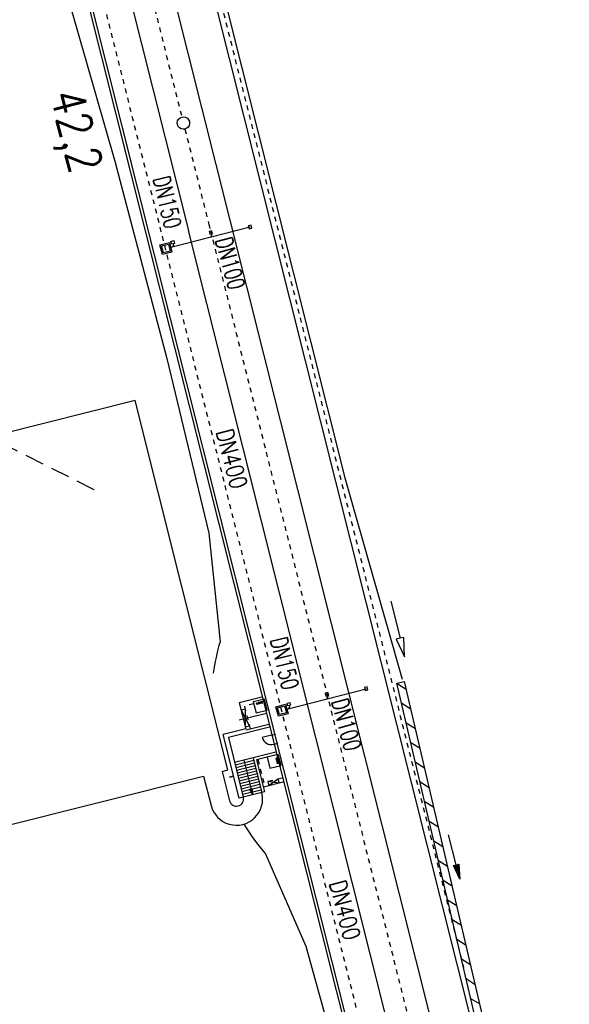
# Model space of a CAD drawing. Extents: x 447045 to 447634, y 442020 to 443192.
# Tile 46 of 82: x 447243 to 447301, y 442527 to 442630. Entities that reach past the tile are written whole.
import ezdxf

# ---------------------------------------------------------------- set-up
doc = ezdxf.new("R2010")
doc.units = 0
doc.header["$LTSCALE"] = 2
doc.header["$MEASUREMENT"] = 0
for name, pattern in [('ACAD_ISO02W100', [0.5, 0.25, -0.25]), ('ACAD_ISO03W100', [0.5, 0.25, -0.25]), ('ACAD_ISO10W100W', [0.5, 0.25, -0.25]), ('AUSGEZOGEN', [0]), ('GESTRICH-X2', [1.5, 1, -0.5])]:
    doc.linetypes.add(name, pattern=pattern)
doc.layers.get('0').update_dxf_attribs({"linetype": 'AUSGEZOGEN'})
for name, color, linetype in [('BOESCHG', 250, 'AUSGEZOGEN'), ('DB-Bahnachse', 7, 'CONTINUOUS'), ('DB-Bemassung', 15, 'CONTINUOUS'), ('DB-Gleisachsen', 7, 'CONTINUOUS'), ('DB-Ingenieurbauwerke', 15, 'CONTINUOUS'), ('DB-Tiefenentwässerung_und_Sammelle', 15, 'CONTINUOUS'), ('DB-Wegböschungen', 15, 'CONTINUOUS'), ('DB-Wege', 15, 'CONTINUOUS'), ('FBRTOP', 250, 'AUSGEZOGEN'), ('PFEILTOP', 200, 'AUSGEZOGEN'), ('Rinne', 200, 'CONTINUOUS'), ('SCHLITZRINNE', 200, 'AUSGEZOGEN'), ('STROMLTG', 4, 'AUSGEZOGEN')]:
    doc.layers.add(name, color=color, linetype=linetype)
doc.styles.add('ROMANS', font='romans.shx', dxfattribs={"width": 0.8})

# ---------------------------------------------------------------- blocks, each defined once
blk = doc.blocks.new('PFEIL2')
at = {"color": 0}
for p, q in [((0.88, 0), (-2.4, -0.01)), ((0.88, -0.27), (0.88, 0.28)), ((0.88, 0.28), (2.43, 0.01)), ((0.91, 0.27), (0.88, 0.26)), ((0.97, 0.26), (0.88, 0.25)), ((1.02, 0.25), (0.88, 0.23)), ((1.07, 0.24), (0.88, 0.21)), ((1.13, 0.23), (0.88, 0.19)), ((1.18, 0.22), (0.88, 0.17)), ((1.24, 0.21), (0.88, 0.15)), ((1.29, 0.21), (0.88, 0.14)), ((1.34, 0.2), (0.88, 0.12)), ((1.4, 0.19), (0.88, 0.1)), ((1.45, 0.18), (0.88, 0.08)), ((1.51, 0.17), (0.88, 0.06)), ((1.56, 0.16), (0.88, 0.04)), ((1.61, 0.15), (0.88, 0.02)), ((1.67, 0.14), (0.88, 0.01)), ((1.72, 0.13), (0.88, -0.01)), ((1.78, 0.12), (0.88, -0.03)), ((1.83, 0.11), (0.88, -0.05)), ((1.88, 0.1), (0.88, -0.07)), ((1.94, 0.09), (0.88, -0.09)), ((2.05, 0.08), (0.88, -0.12)), ((1.99, 0.08), (0.88, -0.11)), ((2.1, 0.07), (0.88, -0.14)), ((2.15, 0.06), (0.88, -0.16)), ((2.21, 0.05), (0.88, -0.18)), ((2.26, 0.04), (0.88, -0.2)), ((2.32, 0.03), (0.88, -0.22)), ((2.37, 0.02), (0.88, -0.23)), ((2.42, 0.01), (0.88, -0.25)), ((2.43, 0.01), (0.88, -0.27))]:
    blk.add_line(p, q, dxfattribs=at)

msp = doc.modelspace()

# ---------------------------------------------------------------- hatches: boundary and pattern name
at = {"layer": 'SCHLITZRINNE'}
h = msp.add_hatch(dxfattribs=at)
h.set_pattern_fill('_USER', color=256, scale=1.5, angle=45, style=0, pattern_type=0)
h.set_pattern_definition([(324.6697, (447346.8685, 442714.5348), (0.867434, 1.2237478), [])])
edge = h.paths.add_edge_path(flags=17)
edge.add_line((447346.06, 442716.3), (447346.64, 442716.4))
edge = h.paths.add_edge_path(flags=17)
edge.add_line((447346.89, 442714.92), (447346.31, 442714.82))
edge = h.paths.add_edge_path(flags=17)
edge.add_line((447346.31, 442714.82), (447346.06, 442716.3))
edge = h.paths.add_edge_path(flags=17)
edge.add_line((447346.64, 442716.4), (447346.89, 442714.92))
edge = h.paths.add_edge_path()
edge.add_arc((455543.19, 444109.5), 8314.18, 189.656242, 189.684092)
edge.add_arc((393563.55, 433546.01), 54559.2, 9.665544, 9.67045, ccw=False)
edge.add_arc((464490.72, 449190.25), 18280.39, 199.256988, 199.272591)
edge.add_arc((438988.16, 440271.7), 8736.66, 19.248466, 19.281114, ccw=False)
edge.add_arc((439684.88, 440514.98), 7998.68, 19.223819, 19.248466, ccw=False)
edge.add_arc((551443.68, 479485.61), 110359.84, 199.2238149, 199.2304511)
edge.add_arc((461591.93, 448142.36), 15198.2, 199.230451, 199.295414)
edge.add_arc((434066.56, 438505.59), 13965.35, 19.227644, 19.295414, ccw=False)
edge.add_arc((446515.34, 442847.45), 781.13, 18.87406, 19.22764, ccw=False)
edge.add_arc((443272.16, 441738.7), 4208.6, 18.72173, 18.87406, ccw=False)
edge.add_arc((445875.74, 442621.07), 1459.56, 18.15879, 18.72173, ccw=False)
edge.add_arc((444728.65, 442244.84), 2666.77, 17.74233, 18.15879, ccw=False)
edge.add_arc((445572.42, 442514.8), 1780.87, 17.47777, 17.74233, ccw=False)
edge.add_arc((445655.92, 442541.1), 1693.33, 17.20645, 17.47777, ccw=False)
edge.add_arc((445949.74, 442632.08), 1385.75, 16.53427, 17.20645, ccw=False)
edge.add_arc((445777.93, 442581.08), 1564.97, 15.90176, 16.53427, ccw=False)
edge.add_arc((444610.25, 442248.42), 2779.1, 15.71708, 15.90176, ccw=False)
edge.add_arc((445469.38, 442490.19), 1886.6, 15.49292, 15.71708, ccw=False)
edge.add_arc((444501.3, 442221.84), 2891.19, 15.15169, 15.49292, ccw=False)
edge.add_arc((444653, 442262.92), 2734.02, 14.80079, 15.15169, ccw=False)
edge.add_arc((445305.39, 442435.3), 2059.25, 14.55323, 14.80079, ccw=False)
edge.add_arc((445661.58, 442527.77), 1691.25, 14.28005, 14.55323, ccw=False)
edge.add_arc((445825.28, 442569.43), 1522.33, 13.75449, 14.28005, ccw=False)
edge.add_arc((444655.97, 442283.21), 2726.16, 13.36175, 13.75449, ccw=False)
edge.add_arc((444873.74, 442334.94), 2502.33, 13.15637, 13.36175, ccw=False)
edge.add_arc((445203.57, 442412.03), 2163.61, 12.9355, 13.15637, ccw=False)
edge.add_arc((445591.15, 442501.05), 1765.94, 12.36852, 12.9355, ccw=False)
edge.add_arc((445707.26, 442526.51), 1647.07, 11.78144, 12.36852, ccw=False)
edge.add_arc((445429.99, 442468.68), 1930.3, 11.59481, 11.78144, ccw=False)
edge.add_arc((442977.06, 441965.4), 4434.33, 11.47168, 11.59481, ccw=False)
edge.add_arc((444371.69, 442248.42), 3011.27, 11.05089, 11.47168, ccw=False)
edge.add_arc((446428.11, 442650.05), 916, 10.28794, 11.05089, ccw=False)
edge.add_arc((445293.54, 442444.11), 2069.11, 9.83201, 10.28794, ccw=False)
edge.add_arc((438489.77, 441264.98), 8974.3, 9.613081, 9.832007, ccw=False)
edge.add_arc((-516898.98, 279448.69), 977969.75, 9.61226256, 9.61308127, ccw=False)
edge.add_arc((439111.82, 441356.28), 8345.74, 9.603417, 9.612279, ccw=False)
edge.add_arc((371773.63, 429962.75), 76641.01, 9.5908545, 9.6034167, ccw=False)
edge.add_arc((456011.66, 444189.17), 8789.87, 189.542369, 189.651902)
edge.add_arc((455543.19, 444109.5), 8314.68, 189.651902, 189.684092)
edge.add_arc((393564.92, 433546.25), 54557.31, 9.665544, 9.67045, ccw=False)
edge.add_line((447347.78, 442706.23), (447348.27, 442706.32))
h = msp.add_hatch(dxfattribs=at)
h.set_pattern_fill('_USER', color=256, scale=1.5, angle=45, style=0, pattern_type=0)
h.set_pattern_definition([(334.2696, (447234.5127, 443158.8401), (0.651206, 1.35127), [])])
edge = h.paths.add_edge_path()
edge.add_arc((464490.72, 449190.25), 18279.89, 199.256988, 199.272591)
edge.add_arc((438988.28, 440271.74), 8737.03, 19.253849, 19.281113, ccw=False)
edge.add_line((447233.13, 443161.27), (447233.61, 443161.43))
edge.add_arc((464490.72, 449190.25), 18280.39, 199.256988, 199.272591)
edge.add_arc((438988.16, 440271.7), 8736.66, 19.248466, 19.281114, ccw=False)
edge.add_arc((439684.88, 440514.98), 7998.68, 19.223819, 19.248466, ccw=False)
edge.add_arc((551443.68, 479485.61), 110359.84, 199.2238149, 199.2304511)
edge.add_arc((461591.93, 448142.36), 15198.2, 199.230451, 199.295414)
edge.add_arc((434066.56, 438505.59), 13965.35, 19.227644, 19.295414, ccw=False)
edge.add_arc((446515.34, 442847.45), 781.13, 18.87406, 19.22764, ccw=False)
edge.add_arc((443272.16, 441738.7), 4208.6, 18.72173, 18.87406, ccw=False)
edge.add_arc((445875.74, 442621.07), 1459.56, 18.15879, 18.72173, ccw=False)
edge.add_arc((444728.65, 442244.84), 2666.77, 17.74233, 18.15879, ccw=False)
edge.add_arc((445572.42, 442514.8), 1780.87, 17.47777, 17.74233, ccw=False)
edge.add_arc((445655.92, 442541.1), 1693.33, 17.20645, 17.47777, ccw=False)
edge.add_arc((445949.74, 442632.08), 1385.75, 16.53427, 17.20645, ccw=False)
edge.add_arc((445777.93, 442581.08), 1564.97, 15.90176, 16.53427, ccw=False)
edge.add_arc((444610.25, 442248.42), 2779.1, 15.71708, 15.90176, ccw=False)
edge.add_arc((445469.38, 442490.19), 1886.6, 15.49292, 15.71708, ccw=False)
edge.add_arc((444501.3, 442221.84), 2891.19, 15.15169, 15.49292, ccw=False)
edge.add_arc((444653, 442262.92), 2734.02, 14.80079, 15.15169, ccw=False)
edge.add_arc((445305.39, 442435.3), 2059.25, 14.55323, 14.80079, ccw=False)
edge.add_arc((445661.58, 442527.77), 1691.25, 14.28005, 14.55323, ccw=False)
edge.add_arc((445825.28, 442569.43), 1522.33, 13.75449, 14.28005, ccw=False)
edge.add_arc((444655.97, 442283.21), 2726.16, 13.36175, 13.75449, ccw=False)
edge.add_arc((444873.74, 442334.94), 2502.33, 13.15637, 13.36175, ccw=False)
edge.add_arc((445203.57, 442412.03), 2163.61, 12.9355, 13.15637, ccw=False)
edge.add_arc((445591.15, 442501.05), 1765.94, 12.36852, 12.9355, ccw=False)
edge.add_arc((445707.26, 442526.51), 1647.07, 11.78144, 12.36852, ccw=False)
edge.add_arc((445429.99, 442468.68), 1930.3, 11.59481, 11.78144, ccw=False)
edge.add_arc((442977.06, 441965.4), 4434.33, 11.47168, 11.59481, ccw=False)
edge.add_arc((444371.69, 442248.42), 3011.27, 11.05089, 11.47168, ccw=False)
edge.add_arc((446428.11, 442650.05), 916, 10.28794, 11.05089, ccw=False)
edge.add_arc((445293.54, 442444.11), 2069.11, 9.83201, 10.28794, ccw=False)
edge.add_arc((438489.77, 441264.98), 8974.3, 9.613081, 9.832007, ccw=False)
edge.add_arc((-516898.98, 279448.69), 977969.75, 9.61226256, 9.61308127, ccw=False)
edge.add_arc((439111.82, 441356.28), 8345.74, 9.603417, 9.612279, ccw=False)
edge.add_arc((371773.63, 429962.75), 76641.01, 9.5908545, 9.6034167, ccw=False)
edge.add_arc((456011.66, 444189.17), 8789.87, 189.542369, 189.651902)
edge.add_arc((455543.19, 444109.5), 8314.68, 189.651902, 189.684092)
edge.add_arc((393564.92, 433546.25), 54557.31, 9.665544, 9.67045, ccw=False)

# ---------------------------------------------------------------- linework, layer by layer
at = {"layer": 'BOESCHG', "flags": 128}
msp.add_lwpolyline([(447250.06, 442986.97, -0.007808), (447263.75, 442939.07, -0.017821), (447268.67, 442917.8, -0.000344), (447285.02, 442833.1, -0.003393), (447286.62, 442824.51, -0.000247), (447300.2, 442748.18, -0.00021), (447316.08, 442658.39, -0.000533), (447321.29, 442628.68, -0.000208), (447334.54, 442552.5, -0.014319), (447335, 442549.3, -0.002466), (447337.05, 442530.66)], format="xyb", dxfattribs=at)
at = {"layer": 'DB-Bahnachse', "linetype": 'ACAD_ISO10W100W'}
for p, q in [((447235.8, 442715.83), (447259.85, 442620.11)), ((447260.17, 442618.85), (447284.22, 442523.13)), ((447262.67, 442608.88), (447262.82, 442608.28))]:
    msp.add_line(p, q, dxfattribs=at)
at = {"layer": 'DB-Bahnachse', "linetype": 'Continuous'}
msp.add_ellipse((447260.01, 442619.48), major_axis=(-0.46, 0.46), ratio=1, start_param=2.610467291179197, end_param=8.893652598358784, dxfattribs=at)
at = {"layer": 'DB-Bemassung', "linetype": 'Continuous'}
for p, q in [((447266.98, 442549.53), (447267.11, 442549.57)), ((447267.27, 442548.92), (447266.98, 442549.53)), ((447267.11, 442549.57), (447267.24, 442549.6)), ((447267.24, 442549.6), (447267.27, 442548.92))]:
    msp.add_line(p, q, dxfattribs=at)
at = {"layer": 'DB-Gleisachsen', "linetype": 'Continuous'}
for p, q in [((447212.7, 442816.98), (447264.89, 442609.29)), ((447208.34, 442815.84), (447260.53, 442608.19)), ((447264.89, 442609.29), (447388.85, 442115.89)), ((447292.45, 442481.27), (447260.53, 442608.19))]:
    msp.add_line(p, q, dxfattribs=at)
at = {"layer": 'DB-Ingenieurbauwerke', "linetype": 'Continuous'}
for p, q in [((447392.83, 442116.89), (447216.67, 442818.01)), ((447217.66, 442818.27), (447276.97, 442582.24)), ((447204.11, 442814.74), (447276.06, 442528.4)), ((447204.38, 442814.81), (447380.52, 442113.8)), ((447238.62, 442664.92), (447252.82, 442615.49)), ((447252.82, 442615.49), (447252.82, 442615.49)), ((447252.82, 442615.49), (447252.82, 442615.49)), ((447252.82, 442615.49), (447252.82, 442615.49)), ((447252.82, 442615.49), (447252.82, 442615.49)), ((447252.82, 442615.49), (447252.82, 442615.49)), ((447252.82, 442615.49), (447258.27, 442594.77)), ((447267.11, 442608.75), (447266.82, 442608.68)), ((447266.82, 442608.68), (447266.9, 442608.39)), ((447267.19, 442608.46), (447267.11, 442608.75)), ((447258.54, 442606.4), (447267.01, 442608.57)), ((447263, 442608.16), (447262.71, 442608.09)), ((447262.71, 442608.09), (447262.78, 442607.8)), ((447262.78, 442607.8), (447263.07, 442607.87)), ((447262.96, 442607.69), (447262.86, 442607.51)), ((447263.07, 442607.87), (447263, 442608.16)), ((447266.9, 442608.39), (447267.19, 442608.46)), ((447257.54, 442606.69), (447258.55, 442606.95)), ((447257.8, 442605.67), (447257.54, 442606.69)), ((447257.72, 442606.58), (447258.45, 442606.76)), ((447257.91, 442605.85), (447257.72, 442606.58)), ((447258.45, 442606.76), (447258.63, 442606.04)), ((447258.55, 442606.95), (447258.81, 442605.93)), ((447258.7, 442607.06), (447259, 442607.14)), ((447258.78, 442606.77), (447258.7, 442607.06)), ((447259.07, 442606.85), (447258.78, 442606.77)), ((447258.96, 442606.66), (447258.85, 442606.48)), ((447258.92, 442606.81), (447258.96, 442606.66)), ((447259, 442607.14), (447259.07, 442606.85)), ((447258.81, 442605.93), (447257.8, 442605.67)), ((447258.63, 442606.04), (447257.91, 442605.85)), ((447258.27, 442594.77), (447258.27, 442594.77)), ((447258.27, 442594.77), (447262.68, 442576.42)), ((447276.97, 442582.24), (447282.97, 442561.08)), ((447262.68, 442576.42), (447262.68, 442576.42)), ((447262.68, 442576.42), (447262.68, 442576.42)), ((447262.68, 442576.42), (447262.68, 442576.42)), ((447262.68, 442576.42), (447263.86, 442565)), ((447270.72, 442557.91), (447279.19, 442560.08)), ((447279.3, 442560.26), (447279.01, 442560.19)), ((447279.01, 442560.19), (447279.08, 442559.9)), ((447279.37, 442559.97), (447279.3, 442560.26)), ((447268.25, 442559.18), (447265.88, 442558.58)), ((447268.51, 442558.98), (447267.34, 442558.69)), ((447268.8, 442557.82), (447268.51, 442558.98)), ((447275.18, 442559.67), (447274.89, 442559.6)), ((447274.89, 442559.6), (447274.97, 442559.31)), ((447274.97, 442559.31), (447275.26, 442559.38)), ((447275.15, 442559.2), (447275.04, 442559.02)), ((447275.26, 442559.38), (447275.18, 442559.67)), ((447279.08, 442559.9), (447279.37, 442559.97)), ((447265.88, 442558.58), (447266.56, 442555.86)), ((447267.34, 442558.69), (447267.64, 442557.53)), ((447267.7, 442558.57), (447267.65, 442558.56)), ((447267.65, 442558.56), (447267.65, 442558.55)), ((447267.69, 442558.56), (447267.65, 442558.55)), ((447267.73, 442558.43), (447267.69, 442558.56)), ((447267.7, 442558.57), (447268.25, 442558.71)), ((447267.73, 442558.43), (447267.7, 442558.57)), ((447267.75, 442558.5), (447267.72, 442558.5)), ((447267.73, 442558.43), (447267.77, 442558.44)), ((447267.73, 442558.43), (447267.73, 442558.43)), ((447267.77, 442558.44), (447267.75, 442558.5)), ((447268.24, 442558.6), (447267.76, 442558.48)), ((447267.76, 442558.46), (447268.25, 442558.58)), ((447267.76, 442558.48), (447267.76, 442558.46)), ((447268.24, 442558.63), (447268.27, 442558.64)), ((447268.25, 442558.56), (447268.24, 442558.63)), ((447268.25, 442558.58), (447268.24, 442558.6)), ((447268.29, 442558.57), (447268.25, 442558.71)), ((447268.29, 442558.57), (447268.25, 442558.56)), ((447268.3, 442558.57), (447268.26, 442558.71)), ((447268.27, 442558.64), (447268.29, 442558.57)), ((447268.29, 442558.57), (447268.3, 442558.57)), ((447269.72, 442558.19), (447270.74, 442558.45)), ((447269.98, 442557.18), (447269.72, 442558.19)), ((447269.9, 442558.08), (447270.63, 442558.27)), ((447270.09, 442557.36), (447269.9, 442558.08)), ((447270.63, 442558.27), (447270.82, 442557.54)), ((447270.74, 442558.45), (447271, 442557.44)), ((447270.89, 442558.57), (447271.18, 442558.64)), ((447270.96, 442558.28), (447270.89, 442558.57)), ((447271.25, 442558.35), (447270.96, 442558.28)), ((447271.15, 442558.17), (447271.04, 442557.99)), ((447271.11, 442558.32), (447271.15, 442558.17)), ((447271.18, 442558.64), (447271.25, 442558.35)), ((447268.75, 442557.49), (447265.87, 442556.77)), ((447266.07, 442557.81), (447266.95, 442556.16)), ((447266.51, 442557.92), (447266.51, 442556.05)), ((447267.64, 442557.53), (447268.8, 442557.82)), ((447271, 442557.44), (447269.98, 442557.18)), ((447270.82, 442557.54), (447270.09, 442557.36)), ((447266.56, 442555.86), (447264.18, 442555.27)), ((447269.05, 442556.03), (447264.73, 442554.94)), ((447268.97, 442556.32), (447266.6, 442555.72)), ((447265.87, 442548.57), (447264.18, 442555.27)), ((447264.73, 442554.94), (447266.3, 442548.68)), ((447269.25, 442555.21), (447268.28, 442554.96)), ((447267.32, 442552.82), (447265.38, 442552.33)), ((447269.7, 442553.42), (447267.32, 442552.82)), ((447267.32, 442552.82), (447268.24, 442549.16)), ((447269.77, 442553.13), (447267.69, 442552.6)), ((447269.97, 442553.17), (447268.8, 442552.88)), ((447268.8, 442552.88), (447269.1, 442551.72)), ((447269.7, 442552.79), (447269.84, 442552.83)), ((447269.71, 442552.78), (447269.7, 442552.79)), ((447269.71, 442552.78), (447269.85, 442552.82)), ((447269.71, 442552.78), (447269.71, 442552.75)), ((447269.71, 442552.75), (447269.78, 442552.77)), ((447269.76, 442552.76), (447269.74, 442552.76)), ((447269.88, 442552.28), (447269.76, 442552.76)), ((447269.78, 442552.77), (447269.77, 442552.8)), ((447269.84, 442552.87), (447269.83, 442552.87)), ((447269.84, 442552.83), (447269.83, 442552.87)), ((447269.85, 442552.82), (447269.84, 442552.87)), ((447269.85, 442552.82), (447269.99, 442552.27)), ((447270.26, 442552.01), (447269.97, 442553.17)), ((447267.4, 442552.54), (447265.46, 442552.05)), ((447267.47, 442552.26), (447265.53, 442551.77)), ((447267.54, 442551.98), (447265.6, 442551.49)), ((447266.35, 442552.58), (447267.27, 442548.92)), ((447267.69, 442552.6), (447268.53, 442549.24)), ((447269.1, 442551.72), (447270.26, 442552.01)), ((447269.74, 442552.76), (447269.86, 442552.27)), ((447269.84, 442552.26), (447269.9, 442552.28)), ((447269.84, 442552.23), (447269.99, 442552.27)), ((447269.84, 442552.23), (447269.84, 442552.26)), ((447269.91, 442552.25), (447269.84, 442552.23)), ((447269.84, 442552.23), (447269.85, 442552.22)), ((447269.85, 442552.22), (447269.98, 442552.26)), ((447269.86, 442552.27), (447269.88, 442552.28)), ((447269.9, 442552.28), (447269.91, 442552.25)), ((447269.98, 442552.26), (447269.99, 442552.22)), ((447269.99, 442552.27), (447270, 442552.22)), ((447270, 442552.22), (447269.99, 442552.22)), ((447267.61, 442551.69), (447265.67, 442551.21)), ((447267.68, 442551.41), (447265.74, 442550.93)), ((447267.75, 442551.13), (447265.81, 442550.64)), ((447267.82, 442550.85), (447265.88, 442550.36)), ((447267.89, 442550.57), (447265.95, 442550.08)), ((447267.96, 442550.29), (447266.02, 442549.8)), ((447268.03, 442550.01), (447266.09, 442549.52)), ((447268.1, 442549.73), (447266.16, 442549.24)), ((447270.49, 442550.26), (447268.41, 442549.74)), ((447270.05, 442550.15), (447268.88, 442550.32)), ((447269.94, 442550.59), (447268.99, 442549.89)), ((447268.53, 442549.24), (447265.87, 442548.57)), ((447268.17, 442549.44), (447266.23, 442548.96)), ((447268.58, 442542.79), (447268.58, 442542.79)), ((447268.58, 442542.79), (447268.58, 442542.79)), ((447268.58, 442542.79), (447272.86, 442533.05)), ((447272.86, 442533.05), (447272.86, 442533.05)), ((447272.86, 442533.05), (447272.86, 442533.05)), ((447272.86, 442533.05), (447279.14, 442510.29)), ((447276.06, 442528.4), (447284.62, 442494.16))]:
    msp.add_line(p, q, dxfattribs=at)
at = {"layer": 'DB-Ingenieurbauwerke', "linetype": 'ACAD_ISO03W100'}
msp.add_line((447205.63, 442815.14), (447377.88, 442129.62), dxfattribs=at)
at = {"layer": 'DB-Ingenieurbauwerke', "linetype": 'ACAD_ISO02W100'}
for p, q in [((447268.36, 442558.74), (447266.42, 442558.25)), ((447266.42, 442558.25), (447267.03, 442555.83)), ((447266.51, 442557.92), (447266.07, 442557.81)), ((447266.95, 442556.16), (447266.51, 442556.05)), ((447269.25, 442555.21), (447269.69, 442555.32)), ((447269.49, 442554.24), (447269.93, 442554.35)), ((447267.83, 442552.64), (447268.44, 442550.21)), ((447270.38, 442550.7), (447268.44, 442550.21)), ((447268.88, 442550.32), (447268.99, 442549.89)), ((447269.94, 442550.59), (447270.05, 442550.15))]:
    msp.add_line(p, q, dxfattribs=at)
at = {"layer": 'DB-Ingenieurbauwerke', "linetype": 'Continuous'}
for centre, major_axis, start_param, end_param in [((447286.72, 442558.26), (-5.95, 23.08), 1.031506, 1.173589), ((447269.25, 442555.21), (-0.707, 0.707), 1.031594, 2.60239), ((447286.72, 442558.26), (-5.98, 23.08), 1.864029, 2.023159)]:
    msp.add_ellipse(centre, major_axis=major_axis, ratio=1, start_param=start_param, end_param=end_param, dxfattribs=at)
at = {"layer": 'DB-Tiefenentwässerung_und_Sammelle', "linetype": 'ACAD_ISO03W100'}
for p, q in [((447245.46, 442705.69), (447269.83, 442608.71)), ((447269.83, 442608.71), (447289.41, 442530.8))]:
    msp.add_line(p, q, dxfattribs=at)
at = {"layer": 'DB-Tiefenentwässerung_und_Sammelle', "linetype": 'Continuous'}
for p, q in [((447281.79, 442569.26), (447282.75, 442565.38)), ((447282.75, 442565.38), (447282.36, 442565.28)), ((447282.36, 442565.28), (447283.23, 442563.44)), ((447283.14, 442565.47), (447282.75, 442565.38)), ((447283.23, 442563.44), (447283.14, 442565.47))]:
    msp.add_line(p, q, dxfattribs=at)
at = {"layer": 'DB-Wegböschungen', "linetype": 'Continuous'}
for p, q in [((447264.86, 442550.83), (447265.27, 442550.93)), ((447264.87, 442550.79), (447265.28, 442550.9))]:
    msp.add_line(p, q, dxfattribs=at)
at = {"layer": 'DB-Wege', "linetype": 'Continuous'}
for p, q in [((447254.93, 442590.35), (447236.51, 442585.72)), ((447264.68, 442551.55), (447254.93, 442590.35)), ((447230.74, 442543.02), (447262.13, 442550.91)), ((447262.13, 442550.91), (447262.91, 442547.82)), ((447264.07, 442551.4), (447264.68, 442551.55)), ((447264.07, 442551.4), (447264.85, 442548.31))]:
    msp.add_line(p, q, dxfattribs=at)
for major_axis, start_param, end_param in [((-0.69, 2.66), 1.56255, 4.704143), ((-0.53, 0.53), 1.031594, 4.173186)]:
    msp.add_ellipse((447265.58, 442548.49), major_axis=major_axis, ratio=1, start_param=start_param, end_param=end_param, dxfattribs=at)
at = {"layer": 'FBRTOP', "color": 0}
for points in [[(447425.73, 442335.03, -0.000003), (447426.43, 442330.92, -0.000001), (447429.91, 442310.38)], [(447344.55, 442813.41, -0.002089), (447346.33, 442803.5, -0.000455), (447348.3, 442792.23, -0.001024), (447349.16, 442787.22, -0.000003), (447350.35, 442780.19, -0.000015), (447350.6, 442778.71), (447354.77, 442754.06), (447358.95, 442729.41, 0.000005), (447365.21, 442692.44, -0.000003), (447371.47, 442655.47, -0.000003), (447379.82, 442606.17, 0.000003), (447388.17, 442556.87), (447409.04, 442433.62)]]:
    msp.add_lwpolyline(points, format="xyb", dxfattribs=at)
at = {"layer": 'FBRTOP', "color": 0, "const_width": 0.5}
for points in [[(447422.78, 442334.53, -0.000003), (447423.47, 442330.42, -0.000001), (447426.95, 442309.88)], [(447395.17, 442329.85, -0.000003), (447395.87, 442325.74, -0.000001), (447399.34, 442305.2)], [(447341.6, 442812.87, -0.002089), (447343.38, 442802.98, -0.000455), (447345.34, 442791.72, -0.001024), (447346.2, 442786.72, -0.000003), (447347.39, 442779.69, -0.000015), (447347.64, 442778.21), (447351.82, 442753.56), (447355.99, 442728.91, 0.000005), (447362.25, 442691.94, -0.000003), (447368.51, 442654.96, -0.000003), (447376.86, 442605.67, 0.000003), (447385.21, 442556.37), (447406.08, 442433.12)], [(447314.06, 442807.82, -0.002089), (447315.81, 442798.05, -0.000455), (447317.76, 442786.93, -0.001024), (447318.6, 442781.98, -0.000003), (447319.78, 442775.01, -0.000015), (447320.03, 442773.53), (447324.21, 442748.89), (447328.38, 442724.24, 0.000005), (447334.64, 442687.26, -0.000003), (447340.91, 442650.29, -0.000003), (447349.25, 442600.99, 0.000003), (447357.6, 442551.69), (447378.47, 442428.45)]]:
    msp.add_lwpolyline(points, format="xyb", dxfattribs=at)
at = {"layer": 'PFEILTOP'}
for p, q in [((447282.44, 442560.62), (447283.4, 442560.02)), ((447282.93, 442558.55), (447283.89, 442557.95)), ((447283.41, 442556.48), (447284.37, 442555.89)), ((447283.89, 442554.42), (447284.85, 442553.82)), ((447284.37, 442552.35), (447285.33, 442551.76)), ((447284.86, 442550.29), (447285.82, 442549.69)), ((447285.34, 442548.22), (447286.3, 442547.62)), ((447285.82, 442546.16), (447286.78, 442545.56)), ((447286.3, 442544.09), (447287.26, 442543.49)), ((447286.79, 442542.02), (447287.75, 442541.43)), ((447287.27, 442539.96), (447288.23, 442539.36)), ((447287.75, 442537.89), (447288.71, 442537.3)), ((447288.23, 442535.83), (447289.19, 442535.23)), ((447288.72, 442533.76), (447289.68, 442533.16)), ((447289.2, 442531.7), (447290.16, 442531.1)), ((447289.68, 442529.63), (447290.64, 442529.03)), ((447290.16, 442527.56), (447291.12, 442526.97))]:
    msp.add_line(p, q, dxfattribs=at)
at = {"layer": 'Rinne', "flags": 128}
msp.add_lwpolyline([(447282.43, 442560.66), (447283.21, 442560.84)], dxfattribs=at)
at = {"layer": 'Rinne'}
for points in [[(447412.21, 442040.93), (447412.09, 442041.41, -0.000168), (447412.09, 442041.41), (447399.88, 442089.91), (447390.85, 442125.7), (447390.63, 442126.71), (447378.77, 442173.89), (447378.42, 442175.23), (447372.09, 442200.46), (447340.02, 442328.15), (447334.51, 442350.22, -0.000106), (447334.51, 442350.22), (447320.4, 442406.8), (447320.17, 442407.65), (447309.1, 442451.49), (447305.64, 442465.47), (447291.03, 442523.41), (447290.99, 442524.11), (447290.8, 442524.82), (447282.43, 442560.66)], [(447391.22, 442127.62), (447379.54, 442174.08), (447379.2, 442175.43), (447372.87, 442200.66, 0.000099), (447372.87, 442200.66), (447340.8, 442328.34), (447335.29, 442350.41), (447321.17, 442406.99), (447320.95, 442407.85), (447309.87, 442451.69), (447306.41, 442465.67), (447291.83, 442523.54), (447291.78, 442524.23), (447291.58, 442525.01), (447283.21, 442560.84)]]:
    msp.add_lwpolyline(points, format="xyb", dxfattribs=at)
at = {"layer": 'STROMLTG', "linetype": 'GESTRICH-X2', "flags": 128}
msp.add_lwpolyline([(447250.65, 442580.97), (447234.18, 442589.26), (447217.82, 442588.92), (447213.45, 442582.31), (447196.63, 442572.1)], dxfattribs=at)

# ---------------------------------------------------------------- block references
at = {"layer": 'PFEILTOP', "rotation": 284.0390530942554}
msp.add_blockref('PFEIL2', (447288.43, 442542.42), dxfattribs=at)

# ---------------------------------------------------------------- texts
at = {"layer": 'DB-Bahnachse', "linetype": 'Continuous', "style": 'ROMANS', "oblique": 360, "width": 0.8334}
msp.add_text('42,2', height=3.5, rotation=284.5688, dxfattribs=at).set_placement((447246.01, 442622.47))
at = {"layer": 'DB-Ingenieurbauwerke', "linetype": 'Continuous', "style": 'ROMANS'}
for s, rotation, oblique, width, p in [('DN150', 283.4622, 0, 0.7, (447256.79, 442613.67)), ('DN100', 285.0785, 360, 0.7, (447263.34, 442607.21)), ('DN400', 284.5808, 360, 0.8, (447263.42, 442587.07)), ('DN150', 283.4622, 0, 0.7, (447269.11, 442565.23)), ('DN100', 285.0785, 360, 0.7, (447275.53, 442558.76)), ('DN400', 284.5808, 0, 0.8, (447275.3, 442539.67))]:
    msp.add_text(s, height=1.8, rotation=rotation, dxfattribs=dict(at, oblique=oblique, width=width)).set_placement(p)

doc.saveas('drawing.dxf')
